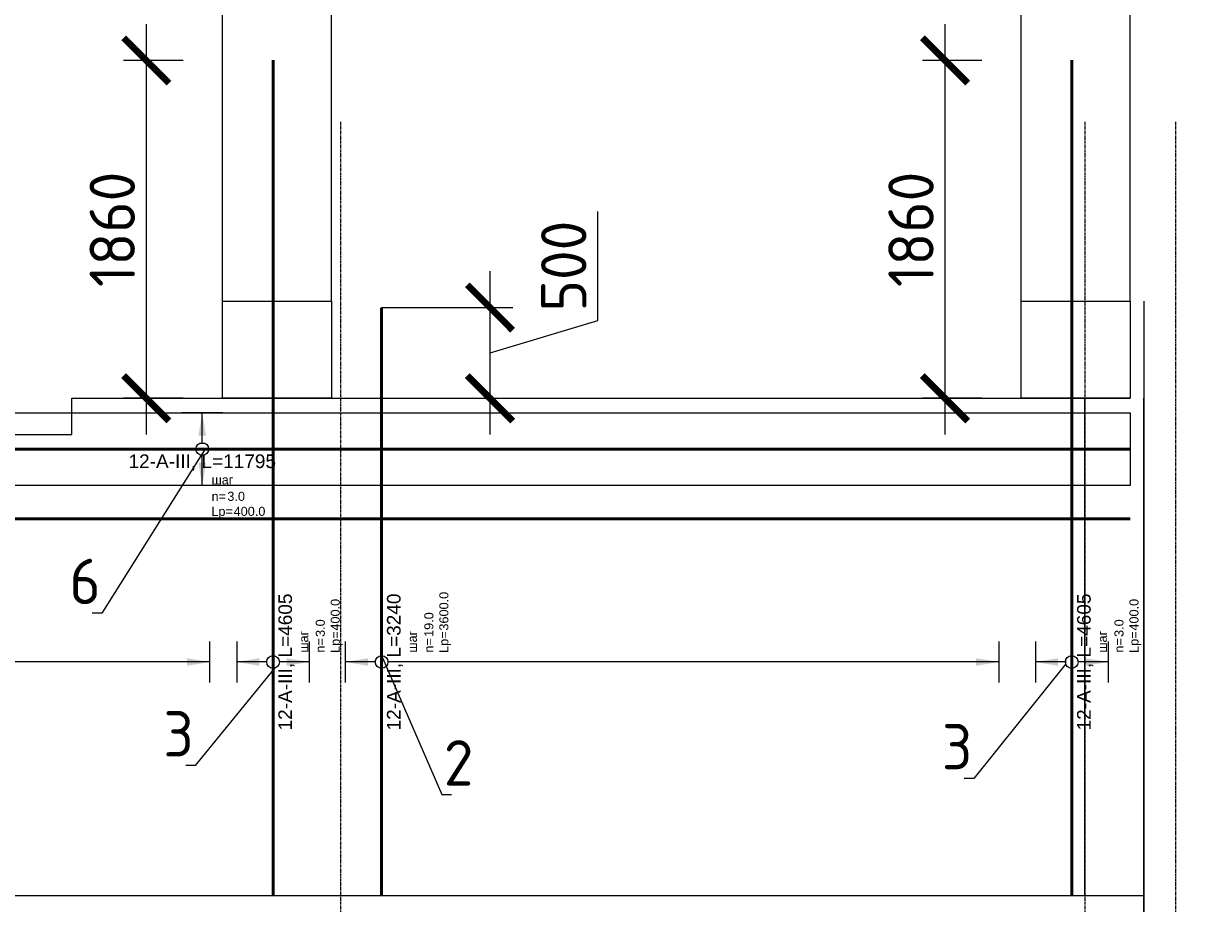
# Model space of a CAD drawing. Header units: millimetres. Extents: x 376598 to 1249954, y -318491 to -22134.
# Tile 187 of 256: x 647499 to 654025, y -119036 to -114192. Entities that reach past the tile are written whole.
import ezdxf
from ezdxf import colors
from ezdxf.entities.mleader import LeaderData, LeaderLine
from ezdxf.enums import TextEntityAlignment as Align
from ezdxf.math import Vec2, Vec3

# ---------------------------------------------------------------- set-up
doc = ezdxf.new("R2010")
doc.units = ezdxf.units.MM
doc.set_wipeout_variables(frame=1)
for name, pattern in [('______5', [1100, 800, -100, 100, -100]), ('________', [0]), ('осевая', [50.8, 31.75, -6.35, 6.35, -6.35])]:
    doc.linetypes.add(name, pattern=pattern)
for name, color, linetype, lineweight in [('Standard', 7, 'Continuous', 25), ('АрмСтер', 2, 'Continuous', 50), ('Оси', 40, '______5', 18), ('подоснова', 151, 'Continuous', 5), ('РАЗМЕРЫ', 1, 'Continuous', 9)]:
    doc.layers.add(name, color=color, linetype=linetype, lineweight=lineweight)
doc.layers.add('АрмСтер_атрибуты', color=2, linetype='Continuous', lineweight=0, plot=False)
doc.styles.add('GOST-2.304_Type-B', font='GOST_Common.ttf')
doc.styles.get("Standard").update_dxf_attribs({"font": 'arial.ttf'})
doc.styles.add('Аннотативный', font='arial.ttf')
doc.dimstyles.new('СПДС', dxfattribs={"dimscale": 100, "dimtxt": 2.5, "dimasz": 2.5, "dimexe": 1.25, "dimexo": 0, "dimtad": 1, "dimdec": 0, "dimtxsty": 'GOST-2.304_Type-B', "dimblk": 'ARCHTICK', "dimcen": 2.5, "dimdle": 2, "dimadec": 0, "dimazin": 2, "dimtfac": 0.75, "dimtdec": 0, "dimtmove": 1, "dimatfit": 3, "dimfxl": 1, "dimtolj": 1, "dimarcsym": 1})

# ---------------------------------------------------------------- blocks, each defined once
blk = doc.blocks.new('*U772')
at = {"layer": 'РАЗМЕРЫ'}
for p, q in [((112.5, 200), (-112.5, 200)), ((112.5, -200), (-112.5, -200))]:
    blk.add_line(p, q, dxfattribs=at)
at = {"layer": 'РАЗМЕРЫ', "ltscale": 15}
blk.add_line((0, -200), (0, 200), dxfattribs=at)
at = {"layer": 'РАЗМЕРЫ'}
for points in [[(0, 200), (20.9, 74.8), (-20.9, 74.8)], [(0, -200), (20.9, -74.8), (-20.9, -74.8)]]:
    blk.add_solid(points, dxfattribs=at)
at = {"layer": 'АрмСтер_атрибуты', "color": 215, "ltscale": 15, "style": 'Аннотативный'}
for s, p in [('шаг', (51.4, -194.2)), ('n=', (51.4, -285.1)), ('Lр=', (50.2, -367.8))]:
    blk.add_text(s, height=50, dxfattribs=at).set_placement(p)
at = {"layer": 'АрмСтер_атрибуты', "style": 'Аннотативный', "flags": 8}
blk.add_attdef('ПОЗ', (110, 29.6), '', height=75, dxfattribs=at)
at = {"layer": 'АрмСтер_атрибуты', "color": 215, "style": 'Аннотативный'}
for tag, p, flags in [('ШАГ', (190.9, -194.2), 10), ('КОЛ', (138, -285.1), 8), ('ШИРИНА', (172.9, -367.8), 8)]:
    blk.add_attdef(tag, p, '', height=50, dxfattribs=dict(at, flags=flags))
at = {"layer": 'АрмСтер_атрибуты', "flags": 9}
for tag, p in [('МАССА', (-2096, -410.5)), ('ОБОЗНАЧЕНИЕ', (-2096, -524.4))]:
    blk.add_attdef(tag, p, '', height=75, dxfattribs=at)
at = {"linetype": 'Continuous', "lineweight": 0}
blk.add_wipeout([(35, 0), (28.3, 20.6), (10.8, 33.3), (-10.8, 33.3), (-28.3, 20.6), (-35, 0), (-28.3, -20.6), (-10.8, -33.3), (10.8, -33.3), (28.3, -20.6)], dxfattribs=at)
at = {"color": 0, "linetype": 'ByBlock', "lineweight": -2, "ltscale": 100}
blk.add_line((-1290, 0), (3315, 0), dxfattribs=at)
at = {"layer": 'РАЗМЕРЫ'}
blk.add_circle((0, 0), 35, dxfattribs=at)
at = {"layer": 'АрмСтер_атрибуты', "style": 'Аннотативный', "flags": 8}
blk.add_attdef('НАИМЕНОВАНИЕ', text='', height=75, dxfattribs=at).set_placement((0, -29.3), align=Align.TOP_CENTER)
blk = doc.blocks.new('*U102')
at = {"layer": 'РАЗМЕРЫ'}
for p, q in [((112.5, 200), (-112.5, 200)), ((112.5, -200), (-112.5, -200))]:
    blk.add_line(p, q, dxfattribs=at)
at = {"layer": 'РАЗМЕРЫ', "ltscale": 15}
blk.add_line((0, -200), (0, 200), dxfattribs=at)
at = {"layer": 'РАЗМЕРЫ'}
for points in [[(0, 200), (20.9, 74.8), (-20.9, 74.8)], [(0, -200), (20.9, -74.8), (-20.9, -74.8)]]:
    blk.add_solid(points, dxfattribs=at)
at = {"layer": 'АрмСтер_атрибуты', "color": 215, "ltscale": 15, "style": 'Аннотативный'}
for s, p in [('шаг', (51.4, -194.2)), ('n=', (51.4, -285.1)), ('Lр=', (50.2, -367.8))]:
    blk.add_text(s, height=50, dxfattribs=at).set_placement(p)
at = {"layer": 'АрмСтер_атрибуты', "style": 'Аннотативный', "flags": 8}
blk.add_attdef('ПОЗ', (110, 29.6), '', height=75, dxfattribs=at)
at = {"layer": 'АрмСтер_атрибуты', "color": 215, "style": 'Аннотативный'}
for tag, p, flags in [('ШАГ', (190.9, -194.2), 10), ('КОЛ', (138, -285.1), 8), ('ШИРИНА', (172.9, -367.8), 8)]:
    blk.add_attdef(tag, p, '', height=50, dxfattribs=dict(at, flags=flags))
at = {"layer": 'АрмСтер_атрибуты', "flags": 9}
for tag, p in [('МАССА', (-2096, -410.5)), ('ОБОЗНАЧЕНИЕ', (-2096, -524.4))]:
    blk.add_attdef(tag, p, '', height=75, dxfattribs=at)
at = {"linetype": 'Continuous', "lineweight": 0}
blk.add_wipeout([(35, 0), (28.3, 20.6), (10.8, 33.3), (-10.8, 33.3), (-28.3, 20.6), (-35, 0), (-28.3, -20.6), (-10.8, -33.3), (10.8, -33.3), (28.3, -20.6)], dxfattribs=at)
at = {"color": 0, "linetype": 'ByBlock', "lineweight": -2, "ltscale": 100}
blk.add_line((-1290, 0), (3315, 0), dxfattribs=at)
at = {"layer": 'РАЗМЕРЫ'}
blk.add_circle((0, 0), 35, dxfattribs=at)
at = {"layer": 'АрмСтер_атрибуты', "style": 'Аннотативный', "flags": 8}
blk.add_attdef('НАИМЕНОВАНИЕ', text='', height=75, dxfattribs=at).set_placement((0, -29.3), align=Align.TOP_CENTER)
blk = doc.blocks.new('*U110')
at = {"layer": 'РАЗМЕРЫ'}
for p, q in [((112.5, 200), (-112.5, 200)), ((112.5, -3400), (-112.5, -3400))]:
    blk.add_line(p, q, dxfattribs=at)
at = {"layer": 'РАЗМЕРЫ', "ltscale": 15}
blk.add_line((0, -3400), (0, 200), dxfattribs=at)
at = {"layer": 'РАЗМЕРЫ'}
for points in [[(0, 200), (20.9, 74.8), (-20.9, 74.8)], [(0, -3400), (20.9, -3274.8), (-20.9, -3274.8)]]:
    blk.add_solid(points, dxfattribs=at)
at = {"layer": 'АрмСтер_атрибуты', "color": 215, "ltscale": 15, "style": 'Аннотативный'}
for s, p in [('шаг', (51.4, -194.2)), ('n=', (51.4, -285.1)), ('Lр=', (50.2, -367.8))]:
    blk.add_text(s, height=50, dxfattribs=at).set_placement(p)
at = {"layer": 'АрмСтер_атрибуты', "style": 'Аннотативный', "flags": 8}
blk.add_attdef('ПОЗ', (110, 29.6), '', height=75, dxfattribs=at)
at = {"layer": 'АрмСтер_атрибуты', "color": 215, "style": 'Аннотативный'}
for tag, p, flags in [('ШАГ', (190.9, -194.2), 10), ('КОЛ', (138, -285.1), 8), ('ШИРИНА', (172.9, -367.8), 8)]:
    blk.add_attdef(tag, p, '', height=50, dxfattribs=dict(at, flags=flags))
at = {"layer": 'АрмСтер_атрибуты', "flags": 9}
for tag, p in [('МАССА', (-2096, -410.5)), ('ОБОЗНАЧЕНИЕ', (-2096, -524.4))]:
    blk.add_attdef(tag, p, '', height=75, dxfattribs=at)
at = {"linetype": 'Continuous', "lineweight": 0}
blk.add_wipeout([(35, 0), (28.3, 20.6), (10.8, 33.3), (-10.8, 33.3), (-28.3, 20.6), (-35, 0), (-28.3, -20.6), (-10.8, -33.3), (10.8, -33.3), (28.3, -20.6)], dxfattribs=at)
at = {"color": 0, "linetype": 'ByBlock', "lineweight": -2, "ltscale": 100}
blk.add_line((-1290, 0), (1950, 0), dxfattribs=at)
at = {"layer": 'РАЗМЕРЫ'}
blk.add_circle((0, 0), 35, dxfattribs=at)
at = {"layer": 'АрмСтер_атрибуты', "style": 'Аннотативный', "flags": 8}
blk.add_attdef('НАИМЕНОВАНИЕ', text='', height=75, dxfattribs=at).set_placement((0, -29.3), align=Align.TOP_CENTER)
blk = doc.blocks.new('*U151')
at = {"color": 0, "linetype": 'ByBlock', "lineweight": -2, "ltscale": 100}
blk.add_line((-4765, 0), (42535, 0), dxfattribs=at)
at = {"layer": 'АрмСтер_атрибуты', "flags": 9}
for tag, p in [('МАССА', (5724, 4389.5)), ('ОБОЗНАЧЕНИЕ', (5724, 4275.6))]:
    blk.add_attdef(tag, p, '', height=75, dxfattribs=at)
at = {"layer": 'АрмСтер_атрибуты', "style": 'Аннотативный', "flags": 8}
blk.add_attdef('ПОЗ', (110, 29.6), '', height=75, dxfattribs=at)
blk.add_attdef('НАИМЕНОВАНИЕ', text='', height=75, dxfattribs=at).set_placement((0, -29.3), align=Align.TOP_CENTER)
at = {"layer": 'АрмСтер_атрибуты', "color": 215, "style": 'Аннотативный'}
for tag, p, flags in [('ШАГ', (190.9, -194.2), 10), ('КОЛ', (138, -285.1), 8), ('ШИРИНА', (172.9, -367.8), 8)]:
    blk.add_attdef(tag, p, '', height=50, dxfattribs=dict(at, flags=flags))
blk = doc.blocks.new('*U148')
at = {"layer": 'РАЗМЕРЫ'}
for p, q in [((112.5, 200), (-112.5, 200)), ((112.5, -200), (-112.5, -200))]:
    blk.add_line(p, q, dxfattribs=at)
at = {"layer": 'РАЗМЕРЫ', "ltscale": 15}
blk.add_line((0, -200), (0, 200), dxfattribs=at)
at = {"layer": 'РАЗМЕРЫ'}
for points in [[(0, 200), (20.9, 74.8), (-20.9, 74.8)], [(0, -200), (20.9, -74.8), (-20.9, -74.8)]]:
    blk.add_solid(points, dxfattribs=at)
at = {"layer": 'АрмСтер_атрибуты', "color": 215, "ltscale": 15, "style": 'Аннотативный'}
for s, p in [('шаг', (51.4, -194.2)), ('n=', (51.4, -285.1)), ('Lр=', (50.2, -367.8))]:
    blk.add_text(s, height=50, dxfattribs=at).set_placement(p)
at = {"layer": 'АрмСтер_атрибуты', "flags": 9}
for tag, p in [('МАССА', (3805.8, 4789.5)), ('ОБОЗНАЧЕНИЕ', (3805.8, 4675.6))]:
    blk.add_attdef(tag, p, '', height=75, dxfattribs=at)
at = {"layer": 'АрмСтер_атрибуты', "style": 'Аннотативный', "flags": 8}
blk.add_attdef('ПОЗ', (110, 29.6), '', height=75, dxfattribs=at)
at = {"layer": 'АрмСтер_атрибуты', "color": 215, "style": 'Аннотативный'}
for tag, p, flags in [('ШАГ', (190.9, -194.2), 10), ('КОЛ', (138, -285.1), 8), ('ШИРИНА', (172.9, -367.8), 8)]:
    blk.add_attdef(tag, p, '', height=50, dxfattribs=dict(at, flags=flags))
at = {"linetype": 'Continuous', "lineweight": 0}
blk.add_wipeout([(35, 0), (28.3, 20.6), (10.8, 33.3), (-10.8, 33.3), (-28.3, 20.6), (-35, 0), (-28.3, -20.6), (-10.8, -33.3), (10.8, -33.3), (28.3, -20.6)], dxfattribs=at)
at = {"color": 0, "linetype": 'ByBlock', "lineweight": -2, "ltscale": 100}
blk.add_line((-6683.2, 0), (5111.8, 0), dxfattribs=at)
at = {"layer": 'РАЗМЕРЫ'}
blk.add_circle((0, 0), 35, dxfattribs=at)
at = {"layer": 'АрмСтер_атрибуты', "style": 'Аннотативный', "flags": 8}
blk.add_attdef('НАИМЕНОВАНИЕ', text='', height=75, dxfattribs=at).set_placement((0, -29.3), align=Align.TOP_CENTER)
blk = doc.blocks.new('_None')
blk = doc.blocks.new('_ArchTick')
at = {"color": 0, "linetype": 'ByBlock', "const_width": 0.15}
blk.add_lwpolyline([(-0.5, -0.5), (0.5, 0.5)], dxfattribs=at)
blk = doc.blocks.new('*D782')
at = {"layer": 'DEFPOINTS', "color": 0, "lineweight": 0, "transparency": 16777216}
for p in [(649471, -115755.2), (650068.3, -115755.2), (649589.2, -116254.8)]:
    blk.add_point(p, dxfattribs=at)
at = {"layer": 'РАЗМЕРЫ', "color": 0, "lineweight": -2, "transparency": 16777216}
for p, q in [((650662, -115826.9), (650662, -115226.9)), ((650068.3, -116454.8), (650068.3, -115555.2)), ((649471, -115755.2), (650193.3, -115755.2)), ((650068.3, -116005), (650662, -115826.9)), ((649589.2, -116254.8), (650193.3, -116254.8))]:
    blk.add_line(p, q, dxfattribs=at)
at = {"layer": 'РАЗМЕРЫ', "color": 0, "lineweight": -2, "transparency": 16777216, "xscale": 250, "yscale": 250, "zscale": 250}
for p, rotation in [((650068.3, -115755.2), 90), ((650068.3, -116254.8), 270)]:
    blk.add_blockref('_ArchTick', p, dxfattribs=dict(at, rotation=rotation))
at = {"layer": 'РАЗМЕРЫ', "color": 0, "lineweight": 0, "transparency": 16777216, "insert": (650474.5, -115526.9), "char_height": 250, "attachment_point": 5, "rotation": 90, "style": 'GOST-2.304_Type-B'}
blk.add_mtext('\\A1;500', dxfattribs=at)
blk = doc.blocks.new('*D784')
at = {"layer": 'DEFPOINTS', "color": 0, "lineweight": 0, "transparency": 16777216}
for p in [(648174.9, -114394.7), (648378.2, -114394.7), (648378.2, -116254.8)]:
    blk.add_point(p, dxfattribs=at)
at = {"layer": 'РАЗМЕРЫ', "color": 0, "lineweight": -2, "transparency": 16777216}
for p, q in [((648174.9, -116454.8), (648174.9, -114194.7)), ((648378.2, -114394.7), (648049.9, -114394.7)), ((648378.2, -116254.8), (648049.9, -116254.8))]:
    blk.add_line(p, q, dxfattribs=at)
at = {"layer": 'РАЗМЕРЫ', "color": 0, "lineweight": -2, "transparency": 16777216, "xscale": 250, "yscale": 250, "zscale": 250}
for p, rotation in [((648174.9, -114394.7), 90), ((648174.9, -116254.8), 270)]:
    blk.add_blockref('_ArchTick', p, dxfattribs=dict(at, rotation=rotation))
at = {"layer": 'РАЗМЕРЫ', "color": 0, "lineweight": 0, "transparency": 16777216, "insert": (647987.4, -115324.8), "char_height": 250, "attachment_point": 5, "rotation": 90, "style": 'GOST-2.304_Type-B'}
blk.add_mtext('\\A1;1860', dxfattribs=at)
blk = doc.blocks.new('*D785')
at = {"layer": 'DEFPOINTS', "color": 0, "lineweight": 0, "transparency": 16777216}
for p in [(652574.9, -114394.7), (652778.2, -114394.7), (652778.2, -116254.8)]:
    blk.add_point(p, dxfattribs=at)
at = {"layer": 'РАЗМЕРЫ', "color": 0, "lineweight": -2, "transparency": 16777216}
for p, q in [((652574.9, -116454.8), (652574.9, -114194.7)), ((652778.2, -114394.7), (652449.9, -114394.7)), ((652778.2, -116254.8), (652449.9, -116254.8))]:
    blk.add_line(p, q, dxfattribs=at)
at = {"layer": 'РАЗМЕРЫ', "color": 0, "lineweight": -2, "transparency": 16777216, "xscale": 250, "yscale": 250, "zscale": 250}
for p, rotation in [((652574.9, -114394.7), 90), ((652574.9, -116254.8), 270)]:
    blk.add_blockref('_ArchTick', p, dxfattribs=dict(at, rotation=rotation))
at = {"layer": 'РАЗМЕРЫ', "color": 0, "lineweight": 0, "transparency": 16777216, "insert": (652387.4, -115324.8), "char_height": 250, "attachment_point": 5, "rotation": 90, "style": 'GOST-2.304_Type-B'}
blk.add_mtext('\\A1;1860', dxfattribs=at)
blk = doc.blocks.new('*D1269')
at = {"layer": 'DEFPOINTS', "color": 0, "lineweight": 0, "transparency": 16777216}
for p in [(648594.7, -113911.2), (644794.8, -115700.7), (648594.7, -115720.7)]:
    blk.add_point(p, dxfattribs=at)
at = {"layer": 'РАЗМЕРЫ', "color": 0, "lineweight": -2, "transparency": 16777216}
for p, q in [((644794.8, -115700.7), (644794.8, -113786.2)), ((648594.7, -115720.7), (648594.7, -113786.2)), ((644594.8, -113911.2), (648794.7, -113911.2))]:
    blk.add_line(p, q, dxfattribs=at)
at = {"layer": 'РАЗМЕРЫ', "color": 0, "lineweight": -2, "transparency": 16777216, "xscale": 250, "yscale": 250, "zscale": 250, "rotation": 180}
blk.add_blockref('_ArchTick', (644794.8, -113911.2), dxfattribs=at)
at = {"layer": 'РАЗМЕРЫ', "color": 0, "lineweight": -2, "transparency": 16777216, "xscale": 250, "yscale": 250, "zscale": 250}
blk.add_blockref('_ArchTick', (648594.7, -113911.2), dxfattribs=at)
at = {"layer": 'РАЗМЕРЫ', "color": 0, "lineweight": 0, "transparency": 16777216, "insert": (646694.8, -113723.7), "char_height": 250, "attachment_point": 5, "style": 'GOST-2.304_Type-B'}
blk.add_mtext('\\A1;3800', dxfattribs=at)
blk = doc.blocks.new('*D1270')
at = {"layer": 'DEFPOINTS', "color": 0, "lineweight": 0, "transparency": 16777216}
for p in [(649194.7, -113911.2), (648594.7, -115720.7), (649194.7, -115720.7)]:
    blk.add_point(p, dxfattribs=at)
at = {"layer": 'РАЗМЕРЫ', "color": 0, "lineweight": -2, "transparency": 16777216}
for p, q in [((648894.7, -113911.2), (648997.8, -113567.5)), ((648997.8, -113567.5), (649597.8, -113567.5)), ((648594.7, -115720.7), (648594.7, -113786.2)), ((649194.7, -115720.7), (649194.7, -113786.2)), ((648394.7, -113911.2), (649394.7, -113911.2))]:
    blk.add_line(p, q, dxfattribs=at)
at = {"layer": 'РАЗМЕРЫ', "color": 0, "lineweight": -2, "transparency": 16777216, "xscale": 250, "yscale": 250, "zscale": 250, "rotation": 180}
blk.add_blockref('_ArchTick', (648594.7, -113911.2), dxfattribs=at)
at = {"layer": 'РАЗМЕРЫ', "color": 0, "lineweight": -2, "transparency": 16777216, "xscale": 250, "yscale": 250, "zscale": 250}
blk.add_blockref('_ArchTick', (649194.7, -113911.2), dxfattribs=at)
at = {"layer": 'РАЗМЕРЫ', "color": 0, "lineweight": 0, "transparency": 16777216, "insert": (649297.8, -113380), "char_height": 250, "attachment_point": 5, "style": 'GOST-2.304_Type-B'}
blk.add_mtext('\\A1;600', dxfattribs=at)
blk = doc.blocks.new('*D1271')
at = {"layer": 'DEFPOINTS', "color": 0, "lineweight": 0, "transparency": 16777216}
for p in [(652994.7, -113911.2), (649194.7, -115720.7), (652994.7, -115720.7)]:
    blk.add_point(p, dxfattribs=at)
at = {"layer": 'РАЗМЕРЫ', "color": 0, "lineweight": -2, "transparency": 16777216}
for p, q in [((649194.7, -115720.7), (649194.7, -113786.2)), ((652994.7, -115720.7), (652994.7, -113786.2)), ((648994.7, -113911.2), (653194.7, -113911.2))]:
    blk.add_line(p, q, dxfattribs=at)
at = {"layer": 'РАЗМЕРЫ', "color": 0, "lineweight": -2, "transparency": 16777216, "xscale": 250, "yscale": 250, "zscale": 250, "rotation": 180}
blk.add_blockref('_ArchTick', (649194.7, -113911.2), dxfattribs=at)
at = {"layer": 'РАЗМЕРЫ', "color": 0, "lineweight": -2, "transparency": 16777216, "xscale": 250, "yscale": 250, "zscale": 250}
blk.add_blockref('_ArchTick', (652994.7, -113911.2), dxfattribs=at)
at = {"layer": 'РАЗМЕРЫ', "color": 0, "lineweight": 0, "transparency": 16777216, "insert": (651094.7, -113723.7), "char_height": 250, "attachment_point": 5, "style": 'GOST-2.304_Type-B'}
blk.add_mtext('\\A1;3800', dxfattribs=at)
blk = doc.blocks.new('*D1272')
at = {"layer": 'DEFPOINTS', "color": 0, "lineweight": 0, "transparency": 16777216}
for p in [(653594.7, -113911.2), (652994.7, -115720.7), (653594.7, -115720.7)]:
    blk.add_point(p, dxfattribs=at)
at = {"layer": 'РАЗМЕРЫ', "color": 0, "lineweight": -2, "transparency": 16777216}
for p, q in [((653294.7, -113911.2), (653397.8, -113567.5)), ((653397.8, -113567.5), (653997.8, -113567.5)), ((652994.7, -115720.7), (652994.7, -113786.2)), ((653594.7, -115720.7), (653594.7, -113786.2)), ((652794.7, -113911.2), (653794.7, -113911.2))]:
    blk.add_line(p, q, dxfattribs=at)
at = {"layer": 'РАЗМЕРЫ', "color": 0, "lineweight": -2, "transparency": 16777216, "xscale": 250, "yscale": 250, "zscale": 250, "rotation": 180}
blk.add_blockref('_ArchTick', (652994.7, -113911.2), dxfattribs=at)
at = {"layer": 'РАЗМЕРЫ', "color": 0, "lineweight": -2, "transparency": 16777216, "xscale": 250, "yscale": 250, "zscale": 250}
blk.add_blockref('_ArchTick', (653594.7, -113911.2), dxfattribs=at)
at = {"layer": 'РАЗМЕРЫ', "color": 0, "lineweight": 0, "transparency": 16777216, "insert": (653697.8, -113380), "char_height": 250, "attachment_point": 5, "style": 'GOST-2.304_Type-B'}
blk.add_mtext('\\A1;600', dxfattribs=at)

msp = doc.modelspace()

# ---------------------------------------------------------------- linework, layer by layer
at = {"color": 7, "linetype": '________', "lineweight": 25, "transparency": 33554687}
msp.add_line((653344.8, -118994.8), (653344.8, -116254.8), dxfattribs=at)
at = {"color": 7, "linetype": 'Continuous', "lineweight": 25, "transparency": 33554687}
msp.add_line((653669.7, -118994.8), (653669.7, -116254.8), dxfattribs=at)
at = {"color": 8, "lineweight": 0, "true_color": 0x787a7d}
for points in [[(649194.7, -116254.8), (648594.7, -116254.8), (648594.7, -115720.7), (649194.7, -115720.7)], [(653594.7, -116254.8), (652994.7, -116254.8), (652994.7, -115720.7), (653594.7, -115720.7)]]:
    msp.add_lwpolyline(points, close=True, dxfattribs=at)
at = {"layer": 'Standard', "color": 7, "linetype": 'Continuous', "lineweight": 25, "transparency": 33554687}
for p, q in [((647764.2, -116254.8), (653594.8, -116254.8)), ((653669.7, -118994.8), (605994.8, -118994.8)), ((653669.7, -119894.8), (653669.7, -118994.8))]:
    msp.add_line(p, q, dxfattribs=at)
at = {"layer": 'Оси', "color": 16, "linetype": 'осевая', "lineweight": 0, "ltscale": 0.5, "transparency": 33554687}
for p, q in [((649244.8, -114733.3), (649244.8, -121316.8)), ((653344.8, -114733.3), (653344.8, -120561.3)), ((653844.8, -114733.3), (653844.8, -120561.3))]:
    msp.add_line(p, q, dxfattribs=at)

# ---------------------------------------------------------------- next in the draw order: block references
at = {"layer": 'АрмСтер', "ltscale": 15}
ref = msp.add_blockref('*U772', (648872.8, -117707.2), dxfattribs=dict(at, rotation=90))
ref.add_attrib('НАИМЕНОВАНИЕ', '12-A-III, L=4605', dxfattribs={"layer": 'АрмСтер_атрибуты', "height": 75, "rotation": 90, "style": 'Аннотативный', "flags": 8}).set_placement((648902.2, -117707.2), align=Align.TOP_CENTER)
ref.add_attrib('КОЛ', '3.0', (649158, -117569.2), dxfattribs={"layer": 'АрмСтер_атрибуты', "color": 215, "height": 50, "rotation": 90, "style": 'Аннотативный', "flags": 8})
ref.add_attrib('ШИРИНА', '400.0', (649240.6, -117534.3), dxfattribs={"layer": 'АрмСтер_атрибуты', "color": 215, "height": 50, "rotation": 90, "style": 'Аннотативный', "flags": 8})
ref = msp.add_blockref('*U102', (653272.8, -117707.2), dxfattribs=dict(at, rotation=90))
ref.add_attrib('НАИМЕНОВАНИЕ', '12-A-III, L=4605', dxfattribs={"layer": 'АрмСтер_атрибуты', "height": 75, "rotation": 90, "style": 'Аннотативный', "flags": 8}).set_placement((653302.2, -117707.2), align=Align.TOP_CENTER)
ref.add_attrib('КОЛ', '3.0', (653558, -117569.2), dxfattribs={"layer": 'АрмСтер_атрибуты', "color": 215, "height": 50, "rotation": 90, "style": 'Аннотативный', "flags": 8})
ref.add_attrib('ШИРИНА', '400.0', (653640.6, -117534.3), dxfattribs={"layer": 'АрмСтер_атрибуты', "color": 215, "height": 50, "rotation": 90, "style": 'Аннотативный', "flags": 8})
ref = msp.add_blockref('*U110', (645123.3, -117707.2), dxfattribs=dict(at, rotation=90))
ref.add_attrib('НАИМЕНОВАНИЕ', '12-A-III, L=3240', dxfattribs={"layer": 'АрмСтер_атрибуты', "height": 75, "rotation": 90, "style": 'Аннотативный', "flags": 8}).set_placement((645152.7, -117707.2), align=Align.TOP_CENTER)
ref.add_attrib('КОЛ', '19.0', (645408.4, -117569.2), dxfattribs={"layer": 'АрмСтер_атрибуты', "color": 215, "height": 50, "rotation": 90, "style": 'Аннотативный', "flags": 8})
ref.add_attrib('ШИРИНА', '3600.0', (645491.1, -117534.3), dxfattribs={"layer": 'АрмСтер_атрибуты', "color": 215, "height": 50, "rotation": 90, "style": 'Аннотативный', "flags": 8})

# ---------------------------------------------------------------- next in the draw order: linework, layer by layer
at = {"layer": 'РАЗМЕРЫ', "color": 4, "lineweight": 0}
msp.add_line((653669.7, -115720.7), (653669.7, -119146.7), dxfattribs=at)

# ---------------------------------------------------------------- next in the draw order: block references
at = {"layer": 'АрмСтер', "ltscale": 15}
ref = msp.add_blockref('*U110', (649471, -117707.2), dxfattribs=dict(at, rotation=90))
ref.add_attrib('НАИМЕНОВАНИЕ', '12-A-III, L=3240', dxfattribs={"layer": 'АрмСтер_атрибуты', "height": 75, "rotation": 90, "style": 'Аннотативный', "flags": 8}).set_placement((649500.4, -117707.2), align=Align.TOP_CENTER)
ref.add_attrib('КОЛ', '19.0', (649756.2, -117569.2), dxfattribs={"layer": 'АрмСтер_атрибуты', "color": 215, "height": 50, "rotation": 90, "style": 'Аннотативный', "flags": 8})
ref.add_attrib('ШИРИНА', '3600.0', (649838.8, -117534.3), dxfattribs={"layer": 'АрмСтер_атрибуты', "color": 215, "height": 50, "rotation": 90, "style": 'Аннотативный', "flags": 8})

# ---------------------------------------------------------------- next in the draw order: dimensions: what is measured, and where the dimension line sits
at = {"layer": 'РАЗМЕРЫ', "color": 4, "lineweight": 0}
for base, p1, p2, picture, middle in [((649194.7, -113911.2), (648594.7, -115720.7), (649194.7, -115720.7), '*D1270', (649060.3, -113380)), ((653594.7, -113911.2), (652994.7, -115720.7), (653594.7, -115720.7), '*D1272', (653460.3, -113380)), ((648594.7, -113911.2), (644794.8, -115700.7), (648594.7, -115720.7), '*D1269', (646694.8, -113723.7)), ((652994.7, -113911.2), (649194.7, -115720.7), (652994.7, -115720.7), '*D1271', (651094.7, -113723.7))]:
    dim = msp.add_linear_dim(base=base, p1=p1, p2=p2, dimstyle='СПДС', dxfattribs=at)
    dim.commit()
    dim.dimension.update_dxf_attribs({"geometry": picture, "text_midpoint": middle})

# ---------------------------------------------------------------- next in the draw order: block references
at = {"layer": 'АрмСтер', "ltscale": 15}
msp.add_blockref('*U151', (611060.3, -116919.4, -720), dxfattribs=at)

# ---------------------------------------------------------------- next in the draw order: linework, layer by layer
at = {"layer": 'Standard', "color": 7, "linetype": 'Continuous', "lineweight": 25, "transparency": 33554687}
msp.add_lwpolyline([(644594.8, -116254.8), (644594.8, -116454.8), (647764.2, -116454.8), (647764.2, -116254.8)], dxfattribs=at)

# ---------------------------------------------------------------- next in the draw order: leaders
at = {"layer": 'подоснова'}
ml = msp.add_multileader_mtext('Standard', dxfattribs=at)
ml.set_content('2', color=256, style='GOST-2.304_Type-B')
ml.set_leader_properties(color=256, linetype='ByLayer', lineweight=15)
ml.set_arrow_properties(name='NONE')
ml.build(insert=Vec2(0, 0))
ml.multileader.update_dxf_attribs({"text_left_attachment_type": 6, "text_right_attachment_type": 6, "dogleg_length": 10, "arrow_head_size": 18})
ctx = ml.context
ctx.base_point, ctx.char_height, ctx.arrow_head_size, ctx.landing_gap_size, ctx.plane_origin = Vec3(649812.6, -118437.8), 250, 18, 20, Vec3(650390.2, -116713.3)
ctx.left_attachment, ctx.right_attachment, ctx.text_align_type = 6, 6, 1
notes = []
notes.append((ctx, [(0, (1, 1, 0), (649802.6, -118437.8), (1, 0), 10, [(0, [(649471, -117672.2)], 0, [])])]))
ctx.mtext.insert, ctx.mtext.width, ctx.mtext.alignment, ctx.mtext.flow_direction = Vec3(649895.1, -118137.8), 22.898, 2, 5
ml = msp.add_multileader_mtext('Standard', dxfattribs=at)
ml.set_content('3', color=256, style='GOST-2.304_Type-B')
ml.set_leader_properties(color=256, linetype='ByLayer', lineweight=15)
ml.set_arrow_properties(name='NONE')
ml.build(insert=Vec2(0, 0))
ml.multileader.update_dxf_attribs({"text_left_attachment_type": 6, "text_right_attachment_type": 6, "dogleg_length": 10, "arrow_head_size": 18})
ctx = ml.context
ctx.base_point, ctx.char_height, ctx.arrow_head_size, ctx.landing_gap_size, ctx.plane_origin = Vec3(652558.8, -118348.7), 250, 18, 20, Vec3(652866.2, -116662.9)
ctx.left_attachment, ctx.right_attachment, ctx.text_align_type = 6, 6, 1
notes.append((ctx, [(1, (1, 1, 0), (652733.8, -118348.7), (-1, 0), 10, [(0, [(653240, -117717.8)], 0, [])])]))
ctx.mtext.insert, ctx.mtext.width, ctx.mtext.alignment, ctx.mtext.flow_direction = Vec3(652641.3, -118048.7), 22.898, 2, 5
ml = msp.add_multileader_mtext('Standard', dxfattribs=at)
ml.set_content('3', color=256, style='GOST-2.304_Type-B')
ml.set_leader_properties(color=256, linetype='ByLayer', lineweight=15)
ml.set_arrow_properties(name='NONE')
ml.build(insert=Vec2(0, 0))
ml.multileader.update_dxf_attribs({"text_left_attachment_type": 6, "text_right_attachment_type": 6, "dogleg_length": 10, "arrow_head_size": 18})
ctx = ml.context
ctx.base_point, ctx.char_height, ctx.arrow_head_size, ctx.landing_gap_size, ctx.plane_origin = Vec3(648269.7, -118277.8), 250, 18, 20, Vec3(648509.7, -116683.7)
ctx.left_attachment, ctx.right_attachment, ctx.text_align_type = 6, 6, 1
notes.append((ctx, [(1, (1, 1, 0), (648444.7, -118277.8), (-1, 0), 10, [(0, [(648883.5, -117738.7)], 0, [])])]))
ctx.mtext.insert, ctx.mtext.width, ctx.mtext.alignment, ctx.mtext.flow_direction = Vec3(648352.2, -117977.8), 22.898, 2, 5
for ctx, leaders in notes:
    for number, flags, end, landing, length, lines in leaders:
        leader = LeaderData()
        leader.index, (leader.has_last_leader_line, leader.has_dogleg_vector, leader.attachment_direction) = number, flags
        leader.last_leader_point, leader.dogleg_vector, leader.dogleg_length = Vec3(end), Vec3(landing), length
        for number, points, colour, breaks in lines:
            line = LeaderLine()
            line.index, line.vertices, line.color, line.breaks = number, Vec3.list(points), colors.encode_raw_color(colour), breaks
            leader.lines.append(line)
        ctx.leaders.append(leader)

# ---------------------------------------------------------------- next in the draw order: block references
at = {"layer": 'АрмСтер', "ltscale": 15}
ref = msp.add_blockref('*U148', (648483, -116534.8), dxfattribs=at)
ref.add_attrib('НАИМЕНОВАНИЕ', '12-A-III, L=11795', dxfattribs={"layer": 'АрмСтер_атрибуты', "height": 75, "style": 'Аннотативный', "flags": 8}).set_placement((648483, -116564.1), align=Align.TOP_CENTER)
ref.add_attrib('КОЛ', '3.0', (648621.1, -116819.9), dxfattribs={"layer": 'АрмСтер_атрибуты', "color": 215, "height": 50, "style": 'Аннотативный', "flags": 8})
ref.add_attrib('ШИРИНА', '400.0', (648655.9, -116902.6), dxfattribs={"layer": 'АрмСтер_атрибуты', "color": 215, "height": 50, "style": 'Аннотативный', "flags": 8})

# ---------------------------------------------------------------- next in the draw order: linework, layer by layer
at = {"layer": 'РАЗМЕРЫ', "color": 4}
msp.add_lwpolyline([(641767.1, -116334.8), (653594.8, -116334.8), (653594.8, -116734.8), (641767.1, -116734.8)], close=True, dxfattribs=at)

# ---------------------------------------------------------------- next in the draw order: dimensions: what is measured, and where the dimension line sits
at = {"layer": 'РАЗМЕРЫ', "color": 1, "lineweight": 0}
for base, p1, p2, picture, middle in [((648174.9, -114394.7, 360), (648378.2, -116254.8, 360), (648378.2, -114394.7, 360), '*D784', (647987.4, -115324.8, 360)), ((652574.9, -114394.7, 360), (652778.2, -116254.8, 360), (652778.2, -114394.7, 360), '*D785', (652387.4, -115324.8, 360)), ((650068.3, -115755.2), (649589.2, -116254.8), (649471, -115755.2), '*D782', (650474.5, -115764.4))]:
    dim = msp.add_linear_dim(base=base, p1=p1, p2=p2, angle=90, dimstyle='СПДС', dxfattribs=at)
    dim.commit()
    dim.dimension.update_dxf_attribs({"geometry": picture, "text_midpoint": middle})

# ---------------------------------------------------------------- next in the draw order: leaders
at = {"layer": 'подоснова'}
ml = msp.add_multileader_mtext('Standard', dxfattribs=at)
ml.set_content('6', color=256, style='GOST-2.304_Type-B')
ml.set_leader_properties(color=256, linetype='ByLayer', lineweight=15)
ml.set_arrow_properties(name='NONE')
ml.build(insert=Vec2(0, 0))
ml.multileader.update_dxf_attribs({"text_left_attachment_type": 6, "text_right_attachment_type": 6, "dogleg_length": 10, "arrow_head_size": 18})
ctx = ml.context
ctx.base_point, ctx.char_height, ctx.arrow_head_size, ctx.landing_gap_size, ctx.plane_origin = Vec3(647755, -117438.6, 720), 250, 18, 20, Vec3(642584, -114688.8, 720)
ctx.left_attachment, ctx.right_attachment, ctx.text_align_type = 6, 6, 1
notes = []
notes.append((ctx, [(1, (1, 1, 0), (647930, -117438.6, 720), (-1, 0), 10, [(0, [(648493.8, -116542.9, 720)], 0, [])])]))
ctx.mtext.insert, ctx.mtext.width, ctx.mtext.alignment, ctx.mtext.flow_direction = Vec3(647837.5, -117138.6, 720), 22.898, 2, 5
for ctx, leaders in notes:
    for number, flags, end, landing, length, lines in leaders:
        leader = LeaderData()
        leader.index, (leader.has_last_leader_line, leader.has_dogleg_vector, leader.attachment_direction) = number, flags
        leader.last_leader_point, leader.dogleg_vector, leader.dogleg_length = Vec3(end), Vec3(landing), length
        for number, points, colour, breaks in lines:
            line = LeaderLine()
            line.index, line.vertices, line.color, line.breaks = number, Vec3.list(points), colors.encode_raw_color(colour), breaks
            leader.lines.append(line)
        ctx.leaders.append(leader)

doc.saveas('drawing.dxf')
